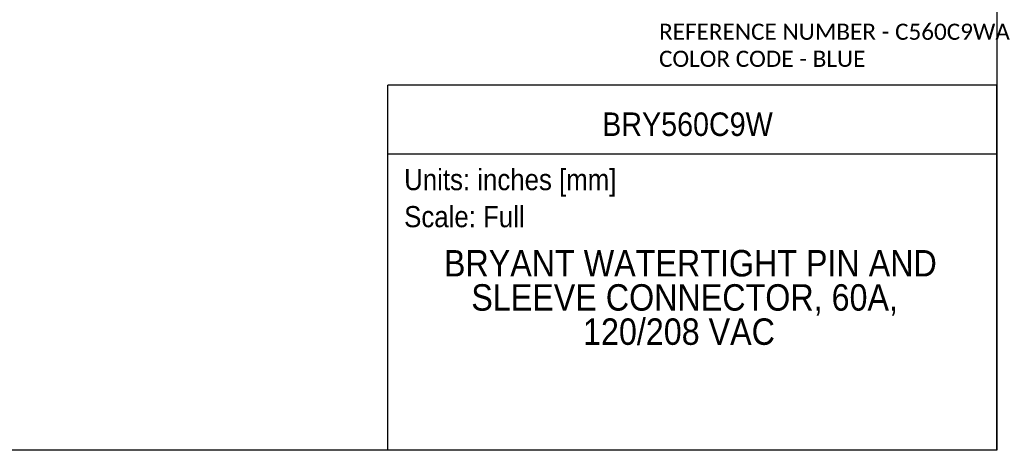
# Model space of a CAD drawing. Header units: inches. Extents: x 0 to 44.2, y 0 to 34.
# Tile 2 of 9: x 16.3 to 44.2, y 0 to 12.2. Entities that reach past the tile are written whole.
import ezdxf
from ezdxf.enums import TextEntityAlignment as Align

# ---------------------------------------------------------------- set-up
doc = ezdxf.new("R2010")
doc.units = ezdxf.units.IN
doc.header["$LTSCALE"] = 4
doc.header["$MEASUREMENT"] = 0
doc.linetypes.add('SLD-Solid', pattern=[0])
doc.layers.add('SLD-DEFPOINTS', color=7, linetype='Continuous')
doc.layers.add('TEXT', color=140, linetype='SLD-Solid', lineweight=25)
doc.styles.add('SLDTEXTSTYLE0', font='GOTHIC.TTF', dxfattribs={"width": 0.913})
doc.styles.add('SLDTEXTSTYLE1', font='CALIBRI.TTF')

# ---------------------------------------------------------------- blocks, each defined once
blk = doc.blocks.new('Block2')
at = {"color": 7, "linetype": 'SLD-Solid', "lineweight": 18}
for q in [(44, 34), (0, 0)]:
    blk.add_line((44, 0), q, dxfattribs=at)
blk = doc.blocks.new('SW_NOTE_0')
at = {"layer": 'TEXT', "color": 0, "insert": (0, 0.766), "char_height": 0.6, "attachment_point": 1, "style": 'SLDTEXTSTYLE0'}
blk.add_mtext('Scale: Full', dxfattribs=at)
blk = doc.blocks.new('SW_NOTE_0_1')
at = {"layer": 'TEXT', "color": 0, "insert": (0, 0.766), "char_height": 0.6, "attachment_point": 1, "style": 'SLDTEXTSTYLE0'}
blk.add_mtext('Units: inches [mm]', dxfattribs=at)
blk = doc.blocks.new('Block1')
at = {"layer": 'TEXT'}
for p, q in [((44, 10.356), (26.716, 10.356)), ((26.716, 0), (26.716, 10.356)), ((44, 0), (44, 10.356)), ((26.716, 8.409), (44, 8.409)), ((44, 0), (26.716, 0))]:
    blk.add_line(p, q, dxfattribs=at)
for name, p in [('SW_NOTE_0_1', (27.179, 7.213)), ('SW_NOTE_0', (27.179, 6.162))]:
    blk.add_blockref(name, p, dxfattribs=at)
at = {"layer": 'TEXT', "color": 140, "style": 'SLDTEXTSTYLE0', "width": 0.913}
for tag, height, p in [('AUTOATTR0', 0.667, (32.8, 8.717)), ('AUTOATTR1_0', 0.75, (28.308, 4.707)), ('AUTOATTR1_1', 0.75, (29.085, 3.737)), ('AUTOATTR1_2', 0.75, (32.257, 2.767))]:
    blk.add_attdef(tag, text='', height=height, dxfattribs=at).set_placement(p, align=Align.BOTTOM_LEFT)
blk = doc.blocks.new('SW_NOTE_0_2')
at = {"layer": 'TEXT', "color": 0, "char_height": 0.45833, "attachment_point": 1, "style": 'SLDTEXTSTYLE1'}
for s, insert in [('REFERENCE NUMBER - C560C9WA ', (0, 0.611)), ('COLOR CODE - BLUE', (0, -0.157))]:
    blk.add_mtext(s, dxfattribs=dict(at, insert=insert))

msp = doc.modelspace()

# ---------------------------------------------------------------- linework, layer by layer
at = {"color": 7, "linetype": 'SLD-Solid'}
for p, q in [((44, 34), (44, 0)), ((44, 0), (0, 0))]:
    msp.add_line(p, q, dxfattribs=at)

# ---------------------------------------------------------------- block references
at = {"layer": 'SLD-DEFPOINTS'}
msp.add_blockref('Block2', (0, 0), dxfattribs=at)
ref = msp.add_blockref('Block1', (0, 0), dxfattribs=at)
ref.add_attrib('AUTOATTR0', 'BRY560C9W', dxfattribs={"layer": 'TEXT', "height": 0.6667, "style": 'SLDTEXTSTYLE0', "width": 0.913}).set_placement((32.8, 8.717), align=Align.BOTTOM_LEFT)
ref.add_attrib('AUTOATTR1_0', 'BRYANT WATERTIGHT PIN AND ', dxfattribs={"layer": 'TEXT', "height": 0.75, "style": 'SLDTEXTSTYLE0', "width": 0.913}).set_placement((28.308, 4.707), align=Align.BOTTOM_LEFT)
ref.add_attrib('AUTOATTR1_1', 'SLEEVE CONNECTOR, 60A, ', dxfattribs={"layer": 'TEXT', "height": 0.75, "style": 'SLDTEXTSTYLE0', "width": 0.913}).set_placement((29.085, 3.737), align=Align.BOTTOM_LEFT)
ref.add_attrib('AUTOATTR1_2', '120/208 VAC', dxfattribs={"layer": 'TEXT', "height": 0.75, "style": 'SLDTEXTSTYLE0', "width": 0.913}).set_placement((32.257, 2.767), align=Align.BOTTOM_LEFT)
at = {"layer": 'TEXT'}
msp.add_blockref('SW_NOTE_0_2', (34.414, 11.492), dxfattribs=at)

doc.saveas('drawing.dxf')
